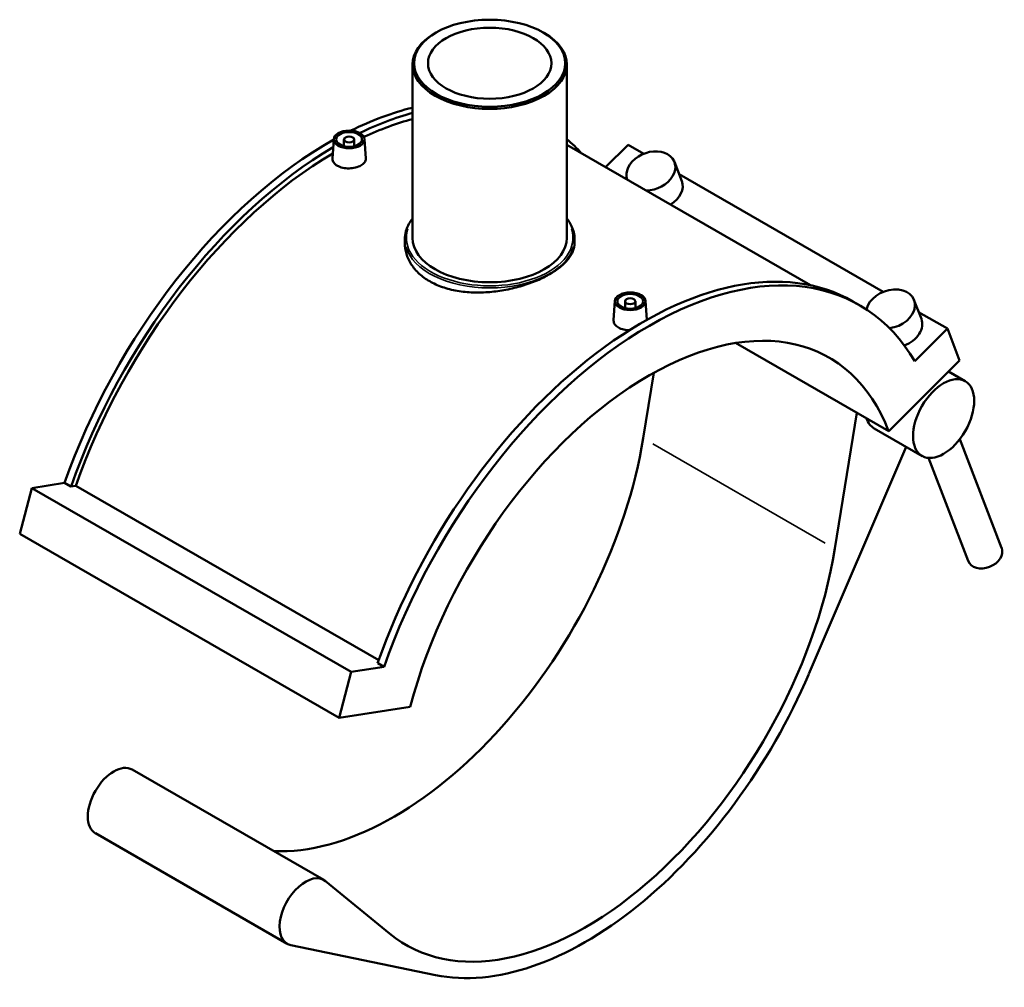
# Model space of a CAD drawing. Header units: inches. Extents: x -10.1 to 53.8, y 0.6 to 56.1.
# Tile 8 of 8: x 38.7 to 53.8, y 41.3 to 56.1. Entities that reach past the tile are written whole.
import ezdxf

# ---------------------------------------------------------------- set-up
doc = ezdxf.new("R2010")
doc.units = ezdxf.units.IN
doc.header["$MEASUREMENT"] = 0
doc.layers.add('Visible (ANSI)', color=7, linetype='Continuous', lineweight=50)
doc.layers.add('Visible Narrow (ANSI)', color=7, linetype='Continuous', lineweight=35)

msp = doc.modelspace()

# ---------------------------------------------------------------- linework, layer by layer
at = {"layer": 'Visible (ANSI)'}
for p, q in [((45.087, 55.901), (45.07, 55.891)), ((46.733, 55.901), (46.75, 55.891)), ((44.727, 55.411), (44.727, 52.751)), ((47.093, 55.411), (47.093, 52.751)), ((43.518, 54.266), (43.499, 53.969)), ((43.675, 54.261), (43.675, 54.157)), ((43.833, 54.261), (43.833, 54.157)), ((43.99, 54.266), (44.009, 53.969)), ((50.832, 52.024), (47.093, 54.177)), ((47.687, 53.835), (48.033, 54.179)), ((48.033, 54.179), (48.274, 54.041)), ((48.856, 53.623), (48.744, 53.915)), ((48.816, 53.729), (51.949, 51.924)), ((44.609, 52.732), (44.609, 52.669)), ((47.212, 52.732), (47.212, 52.669)), ((47.83, 51.783), (47.811, 51.486)), ((47.988, 51.778), (47.988, 51.674)), ((48.145, 51.778), (48.145, 51.674)), ((48.302, 51.783), (48.321, 51.493)), ((51.581, 51.72), (51.483, 51.777)), ((52.532, 51.507), (52.419, 51.799)), ((52.491, 51.612), (52.933, 51.358)), ((52.431, 50.857), (52.933, 51.358)), ((52.933, 51.358), (53.12, 50.871)), ((49.682, 51.138), (52.031, 49.785)), ((52.031, 49.785), (53.12, 50.871)), ((48.266, 49.676), (48.428, 50.681)), ((52.949, 50.701), (53.205, 50.553)), ((51.542, 50.066), (51.206, 47.983)), ((51.808, 49.828), (52.543, 49.404)), ((50.807, 46.06), (52.3, 49.545)), ((53.123, 49.662), (53.764, 47.993)), ((52.642, 49.374), (53.249, 47.795)), ((39.389, 48.991), (38.887, 48.913)), ((39.487, 48.934), (39.389, 48.991)), ((39.561, 48.946), (39.487, 48.934)), ((39.561, 48.946), (44.208, 46.27)), ((38.887, 48.913), (38.7, 48.211)), ((38.887, 48.913), (43.787, 46.091)), ((38.7, 48.211), (43.6, 45.389)), ((44.29, 46.169), (44.192, 46.225)), ((43.787, 46.091), (43.6, 45.389)), ((44.29, 46.169), (43.787, 46.091)), ((43.6, 45.389), (44.69, 45.558)), ((40.425, 44.593), (43.365, 42.9)), ((39.862, 43.616), (42.803, 41.922)), ((44.374, 42.077), (43.391, 42.882)), ((42.86, 41.901), (45.081, 41.441))]:
    msp.add_line(p, q, dxfattribs=at)
for centre, major_axis, ratio in [((45.91, 55.43), (-1.159, 0), 0.575862), ((45.91, 55.43), (0.946, 0), 0.575862), ((43.754, 54.261), (-0.236, 0), 0.575862), ((43.754, 54.261), (0.197, 0), 0.575862), ((43.754, 54.261), (-0.0787, 0), 0.575862), ((48.066, 51.778), (-0.236, 0), 0.575862), ((48.066, 51.778), (0.197, 0), 0.575862), ((48.066, 51.778), (-0.0787, 0), 0.575862), ((52.874, 49.979), (0.331, 0.574), 0.578093)]:
    msp.add_ellipse(centre, major_axis=major_axis, ratio=ratio, dxfattribs=at)
for centre, major_axis, ratio, start_param, end_param in [((45.91, 55.411), (-1.183, 0), 0.575862, 5.50164, 10.206324), ((43.46, 48.949), (-3.221, -5.593), 0.578093, 3.643725, 3.855076), ((43.558, 48.893), (-3.221, -5.593), 0.578093, 3.666009, 3.84629), ((43.558, 48.893), (-3.166, -5.497), 0.578093, 3.661391, 3.830659), ((43.46, 48.949), (-3.221, -5.593), 0.578093, 3.912469, 5.026683), ((43.558, 48.893), (3.221, 5.593), 0.578093, 6.097898, 6.180525), ((43.558, 48.893), (-3.221, -5.593), 0.578093, 3.93559, 5.026683), ((48.383, 53.777), (0.361, 0.139), 0.738852, 4.240496, 9.405231), ((43.558, 48.893), (-3.166, -5.497), 0.578093, 3.937116, 5.024581), ((48.496, 53.485), (0.361, 0.139), 0.738852, 4.96278, 6.283185), ((45.91, 52.751), (1.183, 0), 0.575862, 3.141593, 6.283185), ((48.262, 46.184), (3.221, 5.593), 0.578093, 0, 1.88509), ((48.36, 46.127), (3.221, 5.593), 0.578093, 5.965024, 8.168275), ((52.059, 51.66), (0.361, 0.139), 0.738852, 4.395938, 8.967491), ((48.36, 46.127), (2.756, 4.787), 0.578093, 5.844919, 8.28838), ((52.171, 51.368), (0.361, 0.139), 0.738852, 4.70315, 6.283185), ((52.139, 50.402), (-0.331, -0.574), 0.578093, 5.805843, 6.283185), ((44.44, 48.385), (-2.756, -4.787), 0.578093, 0.292106, 2.151116), ((47.38, 46.691), (-2.756, -4.787), 0.578093, 6.188204, 8.434301), ((53.507, 47.894), (0.258, 0.099), 0.738852, 3.141593, 6.283185), ((47.38, 46.691), (-2.894, -5.026), 0.578093, 0.188291, 1.7726), ((40.144, 44.104), (-0.281, -0.489), 0.578093, 3.141593, 6.283185), ((43.084, 42.411), (0.281, 0.489), 0.578093, 6.188204, 9.613069)]:
    msp.add_ellipse(centre, major_axis=major_axis, ratio=ratio, start_param=start_param, end_param=end_param, dxfattribs=at)
for points, knots in [([(43.573, 53.858), (43.551, 53.871), (43.531, 53.887), (43.505, 53.924), (43.499, 53.945), (43.499, 53.966), (43.499, 53.967), (43.499, 53.969)], [0, 0, 0, 0, 0.2443055, 0.2443055, 0.488611, 0.488611, 0.5125402, 0.5125402, 0.5125402, 0.5125402]), ([(44.009, 53.969), (44.009, 53.967), (44.009, 53.966), (44.009, 53.946), (44.003, 53.927), (43.977, 53.891), (43.957, 53.875), (43.912, 53.849), (43.883, 53.837), (43.82, 53.822), (43.786, 53.817), (43.722, 53.816), (43.688, 53.819), (43.625, 53.833), (43.596, 53.845), (43.573, 53.858)], [2.419155, 2.419155, 2.419155, 2.419155, 2.442819, 2.442819, 2.687066, 2.687066, 2.931313, 2.931313, 3.175559, 3.175559, 3.419806, 3.419806, 3.664112, 3.664112, 3.908417, 3.908417, 3.908417, 3.908417]), ([(44.609, 52.732), (44.609, 52.812), (44.63, 52.892), (44.688, 52.995), (44.706, 53.022), (44.727, 53.049)], [2.3561945, 2.3561945, 2.3561945, 2.3561945, 2.6649851, 2.6649851, 2.7804277, 2.7804277, 2.7804277, 2.7804277]), ([(47.093, 53.049), (47.123, 53.011), (47.148, 52.971), (47.196, 52.865), (47.212, 52.799), (47.212, 52.732)], [5.0735539, 5.0735539, 5.0735539, 5.0735539, 5.2394155, 5.2394155, 5.4977871, 5.4977871, 5.4977871, 5.4977871]), ([(44.99, 52.084), (44.932, 52.117), (44.878, 52.156), (44.782, 52.244), (44.741, 52.292), (44.674, 52.395), (44.649, 52.45), (44.617, 52.56), (44.609, 52.616), (44.609, 52.669)], [0, 0, 0, 0, 0.6245, 0.6245, 1.248999, 1.248999, 1.873499, 1.873499, 2.497998, 2.497998, 2.497998, 2.497998]), ([(47.212, 52.669), (47.212, 52.629), (47.204, 52.588), (47.171, 52.505), (47.146, 52.463), (47.08, 52.381), (47.038, 52.341), (46.943, 52.264), (46.888, 52.228), (46.772, 52.161), (46.707, 52.128), (46.565, 52.068), (46.488, 52.04), (46.327, 51.991), (46.244, 51.971), (46.076, 51.938), (45.992, 51.927), (45.829, 51.913), (45.744, 51.91), (45.576, 51.916), (45.493, 51.924), (45.333, 51.952), (45.256, 51.971), (45.113, 52.021), (45.048, 52.051), (44.99, 52.084)], [12.489682, 12.489682, 12.489682, 12.489682, 13.114143, 13.114143, 13.738603, 13.738603, 14.363064, 14.363064, 14.987525, 14.987525, 15.611986, 15.611986, 16.236447, 16.236447, 16.860907, 16.860907, 17.485368, 17.485368, 18.109868, 18.109868, 18.734367, 18.734367, 19.358867, 19.358867, 19.983367, 19.983367, 19.983367, 19.983367]), ([(47.886, 51.374), (47.863, 51.387), (47.843, 51.404), (47.817, 51.441), (47.811, 51.461), (47.811, 51.482), (47.811, 51.484), (47.811, 51.486)], [0, 0, 0, 0, 0.2443055, 0.2443055, 0.488611, 0.488611, 0.5125402, 0.5125402, 0.5125402, 0.5125402]), ([(48.052, 51.333), (48.024, 51.334), (47.995, 51.337), (47.937, 51.35), (47.908, 51.361), (47.886, 51.374)], [3.4550863, 3.4550863, 3.4550863, 3.4550863, 3.6641115, 3.6641115, 3.908417, 3.908417, 3.908417, 3.908417])]:
    msp.add_open_spline(points, degree=3, knots=knots, dxfattribs=at)
at = {"layer": 'Visible Narrow (ANSI)'}
msp.add_line((48.413, 49.592), (51.059, 48.068), dxfattribs=at)
for centre, major_axis, start_param, end_param in [((45.91, 52.751), (1.278, 0), 2.950087, 6.474691), ((45.91, 52.732), (-1.301, 0), 0.15708, 2.984513)]:
    msp.add_ellipse(centre, major_axis=major_axis, ratio=0.575862, start_param=start_param, end_param=end_param, dxfattribs=at)

doc.saveas('drawing.dxf')
